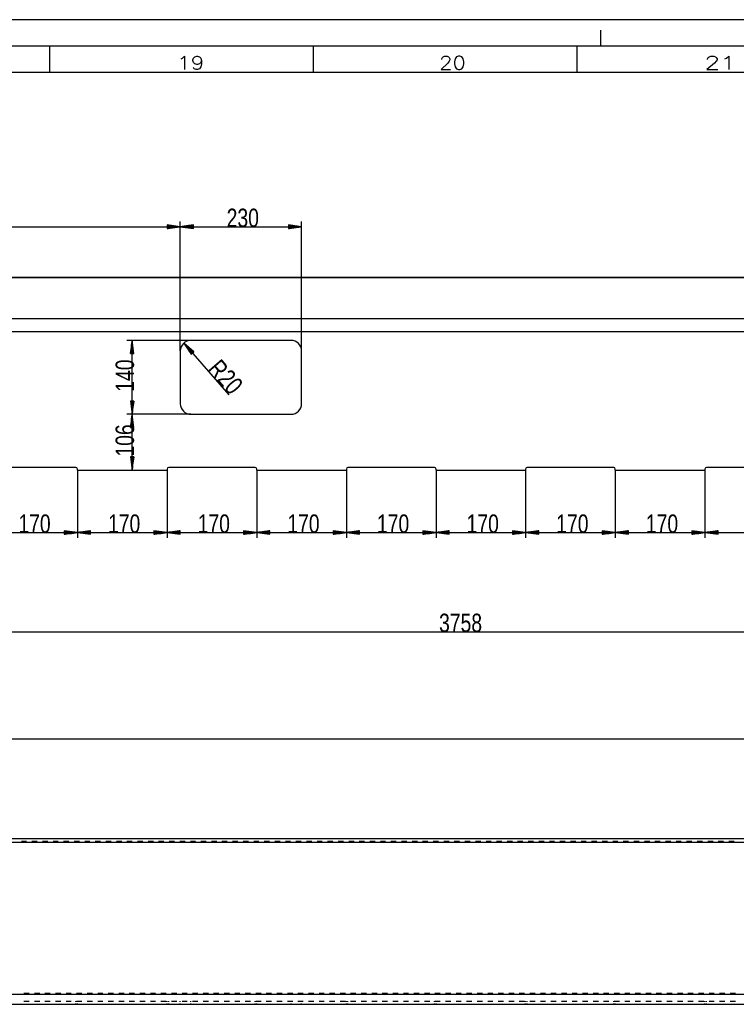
# Model space of a CAD drawing. Header units: millimetres. Extents: x 594 to 1189, y 0 to 841.
# Tile 15 of 16: x 889 to 1025, y 654 to 841. Entities that reach past the tile are written whole.
import ezdxf

# ---------------------------------------------------------------- set-up
doc = ezdxf.new("R2010")
doc.units = ezdxf.units.MM
doc.layers.add('201', color=7, linetype='Continuous')
doc.styles.add('SEACAD_Arial', font='arial.ttf', dxfattribs={"width": 0.75})
doc.styles.add('SEACAD_simplex_shx', font='simplex.shx', dxfattribs={"width": 1.179})

msp = doc.modelspace()

# ---------------------------------------------------------------- linework, layer by layer
at = {"layer": '201', "color": 7, "linetype": 'Continuous'}
for p, q in [((1189, 841), (594.5, 841)), ((999, 836), (999, 839)), ((1184, 836), (594.5, 836)), ((894.5, 831), (894.5, 836)), ((944.5, 831), (944.5, 836)), ((994.5, 831), (994.5, 836)), ((1179, 831), (594.5, 831)), ((782.12, 801.73), (919.22, 801.73)), ((919.22, 801.73), (916.72, 802.06)), ((916.72, 802.06), (916.72, 801.4)), ((916.72, 802.03), (916.91, 802.03)), ((916.72, 802.03), (916.91, 802.03)), ((916.72, 801.98), (917.29, 801.98)), ((916.72, 801.93), (917.68, 801.93)), ((916.72, 801.88), (918.07, 801.88)), ((916.72, 801.83), (918.45, 801.83)), ((916.72, 801.78), (918.84, 801.78)), ((916.72, 801.4), (919.22, 801.73)), ((916.72, 801.73), (919.22, 801.73)), ((916.72, 801.73), (919.22, 801.73)), ((916.72, 801.68), (918.84, 801.68)), ((916.72, 801.63), (918.45, 801.63)), ((916.72, 801.57), (918.07, 801.57)), ((916.72, 801.52), (917.68, 801.52)), ((916.72, 801.47), (917.29, 801.47)), ((916.72, 801.42), (916.91, 801.42)), ((916.72, 801.42), (916.91, 801.42)), ((919.22, 778.16), (919.22, 802.73)), ((919.22, 778.16), (919.22, 802.73)), ((921.72, 802.06), (919.22, 801.73)), ((919.22, 801.73), (942.22, 801.73)), ((919.22, 801.73), (921.72, 801.4)), ((921.72, 801.73), (919.22, 801.73)), ((921.72, 801.73), (919.22, 801.73)), ((921.72, 801.78), (919.61, 801.78)), ((921.72, 801.68), (919.61, 801.68)), ((921.72, 801.83), (919.99, 801.83)), ((921.72, 801.63), (919.99, 801.63)), ((921.72, 801.88), (920.38, 801.88)), ((921.72, 801.57), (920.38, 801.57)), ((921.72, 801.93), (920.77, 801.93)), ((921.72, 801.52), (920.77, 801.52)), ((921.72, 801.98), (921.15, 801.98)), ((921.72, 801.47), (921.15, 801.47)), ((921.72, 802.03), (921.54, 802.03)), ((921.72, 802.03), (921.54, 802.03)), ((921.72, 801.42), (921.54, 801.42)), ((921.72, 801.42), (921.54, 801.42)), ((921.72, 801.4), (921.72, 802.06)), ((942.22, 801.73), (939.72, 802.06)), ((939.72, 802.06), (939.72, 801.4)), ((939.72, 802.03), (939.91, 802.03)), ((939.72, 802.03), (939.91, 802.03)), ((939.72, 801.98), (940.29, 801.98)), ((939.72, 801.93), (940.68, 801.93)), ((939.72, 801.88), (941.07, 801.88)), ((939.72, 801.83), (941.45, 801.83)), ((939.72, 801.78), (941.84, 801.78)), ((939.72, 801.4), (942.22, 801.73)), ((939.72, 801.73), (942.22, 801.73)), ((939.72, 801.73), (942.22, 801.73)), ((939.72, 801.68), (941.84, 801.68)), ((939.72, 801.63), (941.45, 801.63)), ((939.72, 801.57), (941.07, 801.57)), ((939.72, 801.52), (940.68, 801.52)), ((939.72, 801.47), (940.29, 801.47)), ((939.72, 801.42), (939.91, 801.42)), ((939.72, 801.42), (939.91, 801.42)), ((942.22, 778.16), (942.22, 802.73)), ((828.7, 792.16), (1157.92, 792.16)), ((829.7, 792.07), (1157.92, 792.07)), ((782.12, 784.34), (1157.92, 784.34)), ((782.12, 781.83), (1157.92, 781.83)), ((921.22, 780.16), (909.09, 780.16)), ((910.09, 780.16), (909.76, 777.66)), ((909.94, 777.66), (909.94, 779)), ((909.99, 777.66), (909.99, 779.39)), ((910.04, 777.66), (910.04, 779.78)), ((910.09, 766.16), (910.09, 780.16)), ((910.42, 777.66), (910.09, 780.16)), ((910.09, 777.66), (910.09, 780.16)), ((910.09, 777.66), (910.09, 780.16)), ((910.14, 777.66), (910.14, 779.78)), ((910.19, 777.66), (910.19, 779.39)), ((910.24, 777.66), (910.24, 779)), ((919.92, 779.67), (928.43, 769.81)), ((919.92, 779.67), (921.3, 777.57)), ((921.8, 778), (919.92, 779.67)), ((921.51, 777.75), (920.13, 779.35)), ((921.59, 777.82), (920.21, 779.42)), ((921.47, 777.72), (920.34, 779.02)), ((921.63, 777.85), (920.5, 779.16)), ((921.67, 777.88), (920.79, 778.9)), ((940.22, 780.16), (921.22, 780.16)), ((909.76, 777.66), (910.42, 777.66)), ((909.79, 777.66), (909.79, 777.85)), ((909.79, 777.66), (909.79, 777.85)), ((909.84, 777.66), (909.84, 778.23)), ((909.89, 777.66), (909.89, 778.62)), ((910.29, 777.66), (910.29, 778.62)), ((910.34, 777.66), (910.34, 778.23)), ((910.4, 777.66), (910.4, 777.85)), ((910.4, 777.66), (910.4, 777.85)), ((919.22, 778.16), (919.22, 768.16)), ((921.43, 777.68), (920.56, 778.7)), ((921.4, 777.65), (920.77, 778.37)), ((921.36, 777.62), (920.98, 778.05)), ((921.7, 777.92), (921.08, 778.64)), ((921.32, 777.58), (921.2, 777.72)), ((921.32, 777.58), (921.2, 777.72)), ((921.3, 777.57), (921.8, 778)), ((921.74, 777.95), (921.37, 778.38)), ((921.78, 777.98), (921.66, 778.12)), ((921.78, 777.98), (921.66, 778.12)), ((942.22, 768.16), (942.22, 778.16)), ((910.42, 768.66), (909.76, 768.66)), ((909.76, 768.66), (910.09, 766.16)), ((909.79, 768.66), (909.79, 768.48)), ((909.79, 768.66), (909.79, 768.48)), ((909.84, 768.66), (909.84, 768.09)), ((909.89, 768.66), (909.89, 767.7)), ((909.94, 768.66), (909.94, 767.32)), ((909.99, 768.66), (909.99, 766.93)), ((910.04, 768.66), (910.04, 766.55)), ((910.09, 766.16), (910.42, 768.66)), ((910.09, 768.66), (910.09, 766.16)), ((910.09, 768.66), (910.09, 766.16)), ((910.14, 768.66), (910.14, 766.55)), ((910.19, 768.66), (910.19, 766.93)), ((910.24, 768.66), (910.24, 767.32)), ((910.29, 768.66), (910.29, 767.7)), ((910.34, 768.66), (910.34, 768.09)), ((910.4, 768.66), (910.4, 768.48)), ((910.4, 768.66), (910.4, 768.48)), ((921.22, 766.16), (909.09, 766.16)), ((921.22, 766.16), (909.09, 766.16)), ((910.09, 766.16), (909.76, 763.66)), ((910.04, 763.66), (910.04, 765.78)), ((910.09, 755.56), (910.09, 766.16)), ((910.42, 763.66), (910.09, 766.16)), ((910.09, 763.66), (910.09, 766.16)), ((910.09, 763.66), (910.09, 766.16)), ((910.14, 763.66), (910.14, 765.78)), ((921.22, 766.16), (940.22, 766.16)), ((909.84, 763.66), (909.84, 764.23)), ((909.89, 763.66), (909.89, 764.62)), ((909.94, 763.66), (909.94, 765)), ((909.99, 763.66), (909.99, 765.39)), ((910.19, 763.66), (910.19, 765.39)), ((910.24, 763.66), (910.24, 765)), ((910.29, 763.66), (910.29, 764.62)), ((910.34, 763.66), (910.34, 764.23)), ((909.76, 763.66), (910.42, 763.66)), ((909.79, 763.66), (909.79, 763.85)), ((909.79, 763.66), (909.79, 763.85)), ((910.4, 763.66), (910.4, 763.85)), ((910.4, 763.66), (910.4, 763.85)), ((910.42, 758.06), (909.76, 758.06)), ((909.76, 758.06), (910.09, 755.56)), ((909.79, 758.06), (909.79, 757.88)), ((909.79, 758.06), (909.79, 757.88)), ((909.84, 758.06), (909.84, 757.49)), ((909.89, 758.06), (909.89, 757.1)), ((909.94, 758.06), (909.94, 756.72)), ((909.99, 758.06), (909.99, 756.33)), ((910.04, 758.06), (910.04, 755.95)), ((910.09, 755.56), (910.42, 758.06)), ((910.09, 758.06), (910.09, 755.56)), ((910.09, 758.06), (910.09, 755.56)), ((910.14, 758.06), (910.14, 755.95)), ((910.19, 758.06), (910.19, 756.33)), ((910.24, 758.06), (910.24, 756.72)), ((910.29, 758.06), (910.29, 757.1)), ((910.34, 758.06), (910.34, 757.49)), ((910.4, 758.06), (910.4, 757.88)), ((910.4, 758.06), (910.4, 757.88)), ((899.42, 756.06), (883.02, 756.06)), ((899.72, 755.56), (899.72, 755.76)), ((899.72, 755.56), (899.72, 742.71)), ((899.72, 755.56), (899.72, 742.71)), ((899.72, 755.56), (916.72, 755.56)), ((916.72, 755.76), (916.72, 755.56)), ((916.72, 755.56), (916.72, 742.71)), ((916.72, 755.56), (916.72, 742.71)), ((933.42, 756.06), (917.02, 756.06)), ((933.72, 755.56), (933.72, 755.76)), ((933.72, 755.56), (933.72, 742.71)), ((933.72, 755.56), (933.72, 742.71)), ((933.72, 755.56), (950.72, 755.56)), ((950.72, 755.76), (950.72, 755.56)), ((950.72, 755.56), (950.72, 742.71)), ((950.72, 755.56), (950.72, 742.71)), ((967.42, 756.06), (951.02, 756.06)), ((967.72, 755.56), (967.72, 755.76)), ((967.72, 755.56), (967.72, 742.71)), ((967.72, 755.56), (967.72, 742.71)), ((967.72, 755.56), (984.72, 755.56)), ((984.72, 755.76), (984.72, 755.56)), ((984.72, 755.56), (984.72, 742.71)), ((984.72, 755.56), (984.72, 742.71)), ((1001.42, 756.06), (985.02, 756.06)), ((1001.72, 755.56), (1001.72, 755.76)), ((1001.72, 755.56), (1001.72, 742.71)), ((1001.72, 755.56), (1001.72, 742.71)), ((1001.72, 755.56), (1018.72, 755.56)), ((1018.72, 755.76), (1018.72, 755.56)), ((1018.72, 755.56), (1018.72, 742.71)), ((1018.72, 755.56), (1018.72, 742.71)), ((1035.42, 756.06), (1019.02, 756.06)), ((882.72, 743.71), (899.72, 743.71)), ((899.72, 743.71), (897.22, 744.04)), ((897.22, 744.04), (897.22, 743.38)), ((897.22, 744.02), (897.41, 744.02)), ((897.22, 744.02), (897.41, 744.02)), ((897.22, 743.97), (897.79, 743.97)), ((897.22, 743.92), (898.18, 743.92)), ((897.22, 743.87), (898.57, 743.87)), ((897.22, 743.81), (898.95, 743.81)), ((897.22, 743.76), (899.34, 743.76)), ((897.22, 743.38), (899.72, 743.71)), ((897.22, 743.71), (899.72, 743.71)), ((897.22, 743.71), (899.72, 743.71)), ((897.22, 743.66), (899.34, 743.66)), ((897.22, 743.61), (898.95, 743.61)), ((897.22, 743.56), (898.57, 743.56)), ((897.22, 743.51), (898.18, 743.51)), ((897.22, 743.46), (897.79, 743.46)), ((897.22, 743.41), (897.41, 743.41)), ((897.22, 743.41), (897.41, 743.41)), ((902.22, 744.04), (899.72, 743.71)), ((899.72, 743.71), (916.72, 743.71)), ((899.72, 743.71), (902.22, 743.38)), ((902.22, 743.71), (899.72, 743.71)), ((902.22, 743.71), (899.72, 743.71)), ((902.22, 743.76), (900.11, 743.76)), ((902.22, 743.66), (900.11, 743.66)), ((902.22, 743.81), (900.49, 743.81)), ((902.22, 743.61), (900.49, 743.61)), ((902.22, 743.87), (900.88, 743.87)), ((902.22, 743.56), (900.88, 743.56)), ((902.22, 743.92), (901.27, 743.92)), ((902.22, 743.51), (901.27, 743.51)), ((902.22, 743.97), (901.65, 743.97)), ((902.22, 743.46), (901.65, 743.46)), ((902.22, 744.02), (902.04, 744.02)), ((902.22, 744.02), (902.04, 744.02)), ((902.22, 743.41), (902.04, 743.41)), ((902.22, 743.41), (902.04, 743.41)), ((902.22, 743.38), (902.22, 744.04)), ((916.72, 743.71), (914.22, 744.04)), ((914.22, 744.04), (914.22, 743.38)), ((914.22, 744.02), (914.41, 744.02)), ((914.22, 744.02), (914.41, 744.02)), ((914.22, 743.97), (914.79, 743.97)), ((914.22, 743.92), (915.18, 743.92)), ((914.22, 743.87), (915.57, 743.87)), ((914.22, 743.81), (915.95, 743.81)), ((914.22, 743.76), (916.34, 743.76)), ((914.22, 743.38), (916.72, 743.71)), ((914.22, 743.71), (916.72, 743.71)), ((914.22, 743.71), (916.72, 743.71)), ((914.22, 743.66), (916.34, 743.66)), ((914.22, 743.61), (915.95, 743.61)), ((914.22, 743.56), (915.57, 743.56)), ((914.22, 743.51), (915.18, 743.51)), ((914.22, 743.46), (914.79, 743.46)), ((914.22, 743.41), (914.41, 743.41)), ((914.22, 743.41), (914.41, 743.41)), ((919.22, 744.04), (916.72, 743.71)), ((916.72, 743.71), (933.72, 743.71)), ((916.72, 743.71), (919.22, 743.38)), ((919.22, 743.71), (916.72, 743.71)), ((919.22, 743.71), (916.72, 743.71)), ((919.22, 743.76), (917.11, 743.76)), ((919.22, 743.66), (917.11, 743.66)), ((919.22, 743.81), (917.49, 743.81)), ((919.22, 743.61), (917.49, 743.61)), ((919.22, 743.87), (917.88, 743.87)), ((919.22, 743.56), (917.88, 743.56)), ((919.22, 743.92), (918.27, 743.92)), ((919.22, 743.51), (918.27, 743.51)), ((919.22, 743.97), (918.65, 743.97)), ((919.22, 743.46), (918.65, 743.46)), ((919.22, 744.02), (919.04, 744.02)), ((919.22, 744.02), (919.04, 744.02)), ((919.22, 743.41), (919.04, 743.41)), ((919.22, 743.41), (919.04, 743.41)), ((919.22, 743.38), (919.22, 744.04)), ((933.72, 743.71), (931.22, 744.04)), ((931.22, 744.04), (931.22, 743.38)), ((931.22, 744.02), (931.41, 744.02)), ((931.22, 744.02), (931.41, 744.02)), ((931.22, 743.97), (931.79, 743.97)), ((931.22, 743.92), (932.18, 743.92)), ((931.22, 743.87), (932.57, 743.87)), ((931.22, 743.81), (932.95, 743.81)), ((931.22, 743.76), (933.34, 743.76)), ((931.22, 743.38), (933.72, 743.71)), ((931.22, 743.71), (933.72, 743.71)), ((931.22, 743.71), (933.72, 743.71)), ((931.22, 743.66), (933.34, 743.66)), ((931.22, 743.61), (932.95, 743.61)), ((931.22, 743.56), (932.57, 743.56)), ((931.22, 743.51), (932.18, 743.51)), ((931.22, 743.46), (931.79, 743.46)), ((931.22, 743.41), (931.41, 743.41)), ((931.22, 743.41), (931.41, 743.41)), ((936.22, 744.04), (933.72, 743.71)), ((933.72, 743.71), (950.72, 743.71)), ((933.72, 743.71), (936.22, 743.38)), ((936.22, 743.71), (933.72, 743.71)), ((936.22, 743.71), (933.72, 743.71)), ((936.22, 743.76), (934.11, 743.76)), ((936.22, 743.66), (934.11, 743.66)), ((936.22, 743.81), (934.49, 743.81)), ((936.22, 743.61), (934.49, 743.61)), ((936.22, 743.87), (934.88, 743.87)), ((936.22, 743.56), (934.88, 743.56)), ((936.22, 743.92), (935.27, 743.92)), ((936.22, 743.51), (935.27, 743.51)), ((936.22, 743.97), (935.65, 743.97)), ((936.22, 743.46), (935.65, 743.46)), ((936.22, 744.02), (936.04, 744.02)), ((936.22, 744.02), (936.04, 744.02)), ((936.22, 743.41), (936.04, 743.41)), ((936.22, 743.41), (936.04, 743.41)), ((936.22, 743.38), (936.22, 744.04)), ((950.72, 743.71), (948.22, 744.04)), ((948.22, 744.04), (948.22, 743.38)), ((948.22, 744.02), (948.41, 744.02)), ((948.22, 744.02), (948.41, 744.02)), ((948.22, 743.97), (948.79, 743.97)), ((948.22, 743.92), (949.18, 743.92)), ((948.22, 743.87), (949.57, 743.87)), ((948.22, 743.81), (949.95, 743.81)), ((948.22, 743.76), (950.34, 743.76)), ((948.22, 743.38), (950.72, 743.71)), ((948.22, 743.71), (950.72, 743.71)), ((948.22, 743.71), (950.72, 743.71)), ((948.22, 743.66), (950.34, 743.66)), ((948.22, 743.61), (949.95, 743.61)), ((948.22, 743.56), (949.57, 743.56)), ((948.22, 743.51), (949.18, 743.51)), ((948.22, 743.46), (948.79, 743.46)), ((948.22, 743.41), (948.41, 743.41)), ((948.22, 743.41), (948.41, 743.41)), ((953.22, 744.04), (950.72, 743.71)), ((950.72, 743.71), (967.72, 743.71)), ((950.72, 743.71), (953.22, 743.38)), ((953.22, 743.71), (950.72, 743.71)), ((953.22, 743.71), (950.72, 743.71)), ((953.22, 743.76), (951.11, 743.76)), ((953.22, 743.66), (951.11, 743.66)), ((953.22, 743.81), (951.49, 743.81)), ((953.22, 743.61), (951.49, 743.61)), ((953.22, 743.87), (951.88, 743.87)), ((953.22, 743.56), (951.88, 743.56)), ((953.22, 743.92), (952.27, 743.92)), ((953.22, 743.51), (952.27, 743.51)), ((953.22, 743.97), (952.65, 743.97)), ((953.22, 743.46), (952.65, 743.46)), ((953.22, 744.02), (953.04, 744.02)), ((953.22, 744.02), (953.04, 744.02)), ((953.22, 743.41), (953.04, 743.41)), ((953.22, 743.41), (953.04, 743.41)), ((953.22, 743.38), (953.22, 744.04)), ((967.72, 743.71), (965.22, 744.04)), ((965.22, 744.04), (965.22, 743.38)), ((965.22, 744.02), (965.41, 744.02)), ((965.22, 744.02), (965.41, 744.02)), ((965.22, 743.97), (965.79, 743.97)), ((965.22, 743.92), (966.18, 743.92)), ((965.22, 743.87), (966.57, 743.87)), ((965.22, 743.81), (966.95, 743.81)), ((965.22, 743.76), (967.34, 743.76)), ((965.22, 743.38), (967.72, 743.71)), ((965.22, 743.71), (967.72, 743.71)), ((965.22, 743.71), (967.72, 743.71)), ((965.22, 743.66), (967.34, 743.66)), ((965.22, 743.61), (966.95, 743.61)), ((965.22, 743.56), (966.57, 743.56)), ((965.22, 743.51), (966.18, 743.51)), ((965.22, 743.46), (965.79, 743.46)), ((965.22, 743.41), (965.41, 743.41)), ((965.22, 743.41), (965.41, 743.41)), ((970.22, 744.04), (967.72, 743.71)), ((967.72, 743.71), (984.72, 743.71)), ((967.72, 743.71), (970.22, 743.38)), ((970.22, 743.71), (967.72, 743.71)), ((970.22, 743.71), (967.72, 743.71)), ((970.22, 743.76), (968.11, 743.76)), ((970.22, 743.66), (968.11, 743.66)), ((970.22, 743.81), (968.49, 743.81)), ((970.22, 743.61), (968.49, 743.61)), ((970.22, 743.87), (968.88, 743.87)), ((970.22, 743.56), (968.88, 743.56)), ((970.22, 743.92), (969.27, 743.92)), ((970.22, 743.51), (969.27, 743.51)), ((970.22, 743.97), (969.65, 743.97)), ((970.22, 743.46), (969.65, 743.46)), ((970.22, 744.02), (970.04, 744.02)), ((970.22, 744.02), (970.04, 744.02)), ((970.22, 743.41), (970.04, 743.41)), ((970.22, 743.41), (970.04, 743.41)), ((970.22, 743.38), (970.22, 744.04)), ((984.72, 743.71), (982.22, 744.04)), ((982.22, 744.04), (982.22, 743.38)), ((982.22, 744.02), (982.41, 744.02)), ((982.22, 744.02), (982.41, 744.02)), ((982.22, 743.97), (982.79, 743.97)), ((982.22, 743.92), (983.18, 743.92)), ((982.22, 743.87), (983.57, 743.87)), ((982.22, 743.81), (983.95, 743.81)), ((982.22, 743.76), (984.34, 743.76)), ((982.22, 743.38), (984.72, 743.71)), ((982.22, 743.71), (984.72, 743.71)), ((982.22, 743.71), (984.72, 743.71)), ((982.22, 743.66), (984.34, 743.66)), ((982.22, 743.61), (983.95, 743.61)), ((982.22, 743.56), (983.57, 743.56)), ((982.22, 743.51), (983.18, 743.51)), ((982.22, 743.46), (982.79, 743.46)), ((982.22, 743.41), (982.41, 743.41)), ((982.22, 743.41), (982.41, 743.41)), ((987.22, 744.04), (984.72, 743.71)), ((984.72, 743.71), (1001.72, 743.71)), ((984.72, 743.71), (987.22, 743.38)), ((987.22, 743.71), (984.72, 743.71)), ((987.22, 743.71), (984.72, 743.71)), ((987.22, 743.76), (985.11, 743.76)), ((987.22, 743.66), (985.11, 743.66)), ((987.22, 743.81), (985.49, 743.81)), ((987.22, 743.61), (985.49, 743.61)), ((987.22, 743.87), (985.88, 743.87)), ((987.22, 743.56), (985.88, 743.56)), ((987.22, 743.92), (986.27, 743.92)), ((987.22, 743.51), (986.27, 743.51)), ((987.22, 743.97), (986.65, 743.97)), ((987.22, 743.46), (986.65, 743.46)), ((987.22, 744.02), (987.04, 744.02)), ((987.22, 744.02), (987.04, 744.02)), ((987.22, 743.41), (987.04, 743.41)), ((987.22, 743.41), (987.04, 743.41)), ((987.22, 743.38), (987.22, 744.04)), ((1001.72, 743.71), (999.22, 744.04)), ((999.22, 744.04), (999.22, 743.38)), ((999.22, 744.02), (999.41, 744.02)), ((999.22, 744.02), (999.41, 744.02)), ((999.22, 743.97), (999.79, 743.97)), ((999.22, 743.92), (1000.18, 743.92)), ((999.22, 743.87), (1000.57, 743.87)), ((999.22, 743.81), (1000.95, 743.81)), ((999.22, 743.76), (1001.34, 743.76)), ((999.22, 743.38), (1001.72, 743.71)), ((999.22, 743.71), (1001.72, 743.71)), ((999.22, 743.71), (1001.72, 743.71)), ((999.22, 743.66), (1001.34, 743.66)), ((999.22, 743.61), (1000.95, 743.61)), ((999.22, 743.56), (1000.57, 743.56)), ((999.22, 743.51), (1000.18, 743.51)), ((999.22, 743.46), (999.79, 743.46)), ((999.22, 743.41), (999.41, 743.41)), ((999.22, 743.41), (999.41, 743.41)), ((1004.22, 744.04), (1001.72, 743.71)), ((1001.72, 743.71), (1018.72, 743.71)), ((1001.72, 743.71), (1004.22, 743.38)), ((1004.22, 743.71), (1001.72, 743.71)), ((1004.22, 743.71), (1001.72, 743.71)), ((1004.22, 743.76), (1002.11, 743.76)), ((1004.22, 743.66), (1002.11, 743.66)), ((1004.22, 743.81), (1002.49, 743.81)), ((1004.22, 743.61), (1002.49, 743.61)), ((1004.22, 743.87), (1002.88, 743.87)), ((1004.22, 743.56), (1002.88, 743.56)), ((1004.22, 743.92), (1003.27, 743.92)), ((1004.22, 743.51), (1003.27, 743.51)), ((1004.22, 743.97), (1003.65, 743.97)), ((1004.22, 743.46), (1003.65, 743.46)), ((1004.22, 744.02), (1004.04, 744.02)), ((1004.22, 744.02), (1004.04, 744.02)), ((1004.22, 743.41), (1004.04, 743.41)), ((1004.22, 743.41), (1004.04, 743.41)), ((1004.22, 743.38), (1004.22, 744.04)), ((1018.72, 743.71), (1016.22, 744.04)), ((1016.22, 744.04), (1016.22, 743.38)), ((1016.22, 744.02), (1016.41, 744.02)), ((1016.22, 744.02), (1016.41, 744.02)), ((1016.22, 743.97), (1016.79, 743.97)), ((1016.22, 743.92), (1017.18, 743.92)), ((1016.22, 743.87), (1017.57, 743.87)), ((1016.22, 743.81), (1017.95, 743.81)), ((1016.22, 743.76), (1018.34, 743.76)), ((1016.22, 743.38), (1018.72, 743.71)), ((1016.22, 743.71), (1018.72, 743.71)), ((1016.22, 743.71), (1018.72, 743.71)), ((1016.22, 743.66), (1018.34, 743.66)), ((1016.22, 743.61), (1017.95, 743.61)), ((1016.22, 743.56), (1017.57, 743.56)), ((1016.22, 743.51), (1017.18, 743.51)), ((1016.22, 743.46), (1016.79, 743.46)), ((1016.22, 743.41), (1016.41, 743.41)), ((1016.22, 743.41), (1016.41, 743.41)), ((1021.22, 744.04), (1018.72, 743.71)), ((1018.72, 743.71), (1035.72, 743.71)), ((1018.72, 743.71), (1021.22, 743.38)), ((1021.22, 743.71), (1018.72, 743.71)), ((1021.22, 743.71), (1018.72, 743.71)), ((1021.22, 743.76), (1019.11, 743.76)), ((1021.22, 743.66), (1019.11, 743.66)), ((1021.22, 743.81), (1019.49, 743.81)), ((1021.22, 743.61), (1019.49, 743.61)), ((1021.22, 743.87), (1019.88, 743.87)), ((1021.22, 743.56), (1019.88, 743.56)), ((1021.22, 743.92), (1020.27, 743.92)), ((1021.22, 743.51), (1020.27, 743.51)), ((1021.22, 743.97), (1020.65, 743.97)), ((1021.22, 743.46), (1020.65, 743.46)), ((1021.22, 744.02), (1021.04, 744.02)), ((1021.22, 744.02), (1021.04, 744.02)), ((1021.22, 743.41), (1021.04, 743.41)), ((1021.22, 743.41), (1021.04, 743.41)), ((1021.22, 743.38), (1021.22, 744.04)), ((782.12, 724.9), (1157.92, 724.9)), ((782.12, 704.58), (1157.92, 704.58)), ((828.7, 685.68), (1157.92, 685.68)), ((829.7, 685.01), (1157.92, 685.01)), ((889.09, 685.16), (890.09, 685.16)), ((891.09, 685.16), (892.09, 685.16)), ((893.09, 685.16), (894.09, 685.16)), ((895.09, 685.16), (896.09, 685.16)), ((897.1, 685.16), (898.1, 685.16)), ((899.1, 685.16), (900.1, 685.16)), ((901.1, 685.16), (902.1, 685.16)), ((903.1, 685.16), (904.1, 685.16)), ((905.11, 685.16), (906.11, 685.16)), ((907.11, 685.16), (908.11, 685.16)), ((909.11, 685.16), (910.11, 685.16)), ((911.11, 685.16), (912.11, 685.16)), ((913.12, 685.16), (914.12, 685.16)), ((915.12, 685.16), (916.12, 685.16)), ((917.12, 685.16), (918.12, 685.16)), ((919.12, 685.16), (920.12, 685.16)), ((921.13, 685.16), (922.13, 685.16)), ((923.13, 685.16), (924.13, 685.16)), ((925.13, 685.16), (926.13, 685.16)), ((927.13, 685.16), (928.14, 685.16)), ((929.14, 685.16), (930.14, 685.16)), ((931.14, 685.16), (932.14, 685.16)), ((933.14, 685.16), (934.14, 685.16)), ((935.14, 685.16), (936.15, 685.16)), ((937.15, 685.16), (938.15, 685.16)), ((939.15, 685.16), (940.15, 685.16)), ((941.15, 685.16), (942.15, 685.16)), ((943.15, 685.16), (944.16, 685.16)), ((945.16, 685.16), (946.16, 685.16)), ((947.16, 685.16), (948.16, 685.16)), ((949.16, 685.16), (950.16, 685.16)), ((951.16, 685.16), (952.17, 685.16)), ((953.17, 685.16), (954.17, 685.16)), ((955.17, 685.16), (956.17, 685.16)), ((957.17, 685.16), (958.17, 685.16)), ((959.17, 685.16), (960.18, 685.16)), ((961.18, 685.16), (962.18, 685.16)), ((963.18, 685.16), (964.18, 685.16)), ((965.18, 685.16), (966.18, 685.16)), ((967.18, 685.16), (968.19, 685.16)), ((969.19, 685.16), (970.19, 685.16)), ((971.19, 685.16), (972.19, 685.16)), ((973.19, 685.16), (974.19, 685.16)), ((975.19, 685.16), (976.2, 685.16)), ((977.2, 685.16), (978.2, 685.16)), ((979.2, 685.16), (980.2, 685.16)), ((981.2, 685.16), (982.2, 685.16)), ((983.2, 685.16), (984.21, 685.16)), ((985.21, 685.16), (986.21, 685.16)), ((987.21, 685.16), (988.21, 685.16)), ((989.21, 685.16), (990.21, 685.16)), ((991.21, 685.16), (992.22, 685.16)), ((993.22, 685.16), (994.22, 685.16)), ((995.22, 685.16), (996.22, 685.16)), ((997.22, 685.16), (998.22, 685.16)), ((999.22, 685.16), (1000.23, 685.16)), ((1001.23, 685.16), (1002.23, 685.16)), ((1003.23, 685.16), (1004.23, 685.16)), ((1005.23, 685.16), (1006.23, 685.16)), ((1007.23, 685.16), (1008.24, 685.16)), ((1009.24, 685.16), (1010.24, 685.16)), ((1011.24, 685.16), (1012.24, 685.16)), ((1013.24, 685.16), (1014.24, 685.16)), ((1015.24, 685.16), (1016.25, 685.16)), ((1017.25, 685.16), (1018.25, 685.16)), ((1019.25, 685.16), (1020.25, 685.16)), ((1021.25, 685.16), (1022.25, 685.16)), ((1023.25, 685.16), (1024.26, 685.16)), ((782.12, 656.16), (1157.92, 656.16)), ((889.57, 656.31), (890.57, 656.31)), ((891.57, 656.31), (892.56, 656.31)), ((893.56, 656.31), (894.56, 656.31)), ((895.56, 656.31), (896.56, 656.31)), ((897.56, 656.31), (898.56, 656.31)), ((899.56, 656.31), (900.56, 656.31)), ((901.56, 656.31), (902.56, 656.31)), ((903.56, 656.31), (904.56, 656.31)), ((905.56, 656.31), (906.56, 656.31)), ((907.56, 656.31), (908.56, 656.31)), ((909.56, 656.31), (910.55, 656.31)), ((911.55, 656.31), (912.55, 656.31)), ((913.55, 656.31), (914.55, 656.31)), ((915.55, 656.31), (916.55, 656.31)), ((917.55, 656.31), (918.55, 656.31)), ((919.55, 656.31), (920.55, 656.31)), ((921.55, 656.31), (922.55, 656.31)), ((923.55, 656.31), (924.55, 656.31)), ((925.55, 656.31), (926.55, 656.31)), ((927.55, 656.31), (928.55, 656.31)), ((929.54, 656.31), (930.54, 656.31)), ((931.54, 656.31), (932.54, 656.31)), ((933.54, 656.31), (934.54, 656.31)), ((935.54, 656.31), (936.54, 656.31)), ((937.54, 656.31), (938.54, 656.31)), ((939.54, 656.31), (940.54, 656.31)), ((941.54, 656.31), (942.54, 656.31)), ((943.54, 656.31), (944.54, 656.31)), ((945.54, 656.31), (946.54, 656.31)), ((947.54, 656.31), (948.53, 656.31)), ((949.53, 656.31), (950.53, 656.31)), ((951.53, 656.31), (952.53, 656.31)), ((953.53, 656.31), (954.53, 656.31)), ((955.53, 656.31), (956.53, 656.31)), ((957.53, 656.31), (958.53, 656.31)), ((959.53, 656.31), (960.53, 656.31)), ((961.53, 656.31), (962.53, 656.31)), ((963.53, 656.31), (964.53, 656.31)), ((965.53, 656.31), (966.53, 656.31)), ((967.52, 656.31), (968.52, 656.31)), ((969.52, 656.31), (970.52, 656.31)), ((971.52, 656.31), (972.52, 656.31)), ((973.52, 656.31), (974.52, 656.31)), ((975.52, 656.31), (976.52, 656.31)), ((977.52, 656.31), (978.52, 656.31)), ((979.52, 656.31), (980.52, 656.31)), ((981.52, 656.31), (982.52, 656.31)), ((983.52, 656.31), (984.52, 656.31)), ((985.52, 656.31), (986.51, 656.31)), ((987.51, 656.31), (988.51, 656.31)), ((989.51, 656.31), (990.51, 656.31)), ((991.51, 656.31), (992.51, 656.31)), ((993.51, 656.31), (994.51, 656.31)), ((995.51, 656.31), (996.51, 656.31)), ((997.51, 656.31), (998.51, 656.31)), ((999.51, 656.31), (1000.51, 656.31)), ((1001.51, 656.31), (1002.51, 656.31)), ((1003.51, 656.31), (1004.5, 656.31)), ((1005.5, 656.31), (1006.5, 656.31)), ((1007.5, 656.31), (1008.5, 656.31)), ((1009.5, 656.31), (1010.5, 656.31)), ((1011.5, 656.31), (1012.5, 656.31)), ((1013.5, 656.31), (1014.5, 656.31)), ((1015.5, 656.31), (1016.5, 656.31)), ((1017.5, 656.31), (1018.5, 656.31)), ((1019.5, 656.31), (1020.5, 656.31)), ((1021.5, 656.31), (1022.5, 656.31)), ((1023.49, 656.31), (1024.49, 656.31)), ((782.12, 654.23), (1157.92, 654.23)), ((889.57, 654.83), (890.57, 654.83)), ((891.57, 654.83), (892.56, 654.83)), ((893.56, 654.83), (894.56, 654.83)), ((895.56, 654.83), (896.56, 654.83)), ((897.56, 654.83), (898.56, 654.83)), ((899.42, 654.68), (899.42, 654.83)), ((899.42, 654.23), (899.42, 654.38)), ((899.56, 654.83), (900.56, 654.83)), ((899.72, 654.68), (899.72, 654.83)), ((899.72, 654.23), (899.72, 654.38)), ((901.56, 654.83), (902.56, 654.83)), ((903.56, 654.83), (904.56, 654.83)), ((905.56, 654.83), (906.56, 654.83)), ((907.56, 654.83), (908.56, 654.83)), ((909.56, 654.83), (910.55, 654.83)), ((911.55, 654.83), (912.55, 654.83)), ((913.55, 654.83), (914.55, 654.83)), ((915.55, 654.83), (916.55, 654.83)), ((916.72, 654.68), (916.72, 654.83)), ((916.72, 654.23), (916.72, 654.38)), ((917.02, 654.68), (917.02, 654.83)), ((917.02, 654.23), (917.02, 654.38)), ((917.55, 654.83), (918.55, 654.83)), ((919.22, 654.68), (919.22, 654.83)), ((919.22, 654.23), (919.22, 654.38)), ((919.55, 654.83), (920.55, 654.83)), ((921.22, 654.68), (921.22, 654.83)), ((921.22, 654.23), (921.22, 654.38)), ((921.55, 654.83), (922.55, 654.83)), ((923.55, 654.83), (924.55, 654.83)), ((925.55, 654.83), (926.55, 654.83)), ((927.55, 654.83), (928.55, 654.83)), ((929.54, 654.83), (930.54, 654.83)), ((931.54, 654.83), (932.54, 654.83)), ((933.42, 654.68), (933.42, 654.83)), ((933.42, 654.23), (933.42, 654.38)), ((933.54, 654.83), (934.54, 654.83)), ((933.72, 654.68), (933.72, 654.83)), ((933.72, 654.23), (933.72, 654.38)), ((935.54, 654.83), (936.54, 654.83)), ((937.54, 654.83), (938.54, 654.83)), ((939.54, 654.83), (940.54, 654.83)), ((940.22, 654.68), (940.22, 654.83)), ((940.22, 654.23), (940.22, 654.38)), ((941.54, 654.83), (942.54, 654.83)), ((942.22, 654.68), (942.22, 654.83)), ((942.22, 654.23), (942.22, 654.38)), ((943.54, 654.83), (944.54, 654.83)), ((945.54, 654.83), (946.54, 654.83)), ((947.54, 654.83), (948.53, 654.83)), ((949.53, 654.83), (950.53, 654.83)), ((950.72, 654.68), (950.72, 654.83)), ((950.72, 654.23), (950.72, 654.38)), ((951.02, 654.68), (951.02, 654.83)), ((951.02, 654.23), (951.02, 654.38)), ((951.53, 654.83), (952.53, 654.83)), ((953.53, 654.83), (954.53, 654.83)), ((955.53, 654.83), (956.53, 654.83)), ((957.53, 654.83), (958.53, 654.83)), ((959.53, 654.83), (960.53, 654.83)), ((961.53, 654.83), (962.53, 654.83)), ((963.53, 654.83), (964.53, 654.83)), ((965.53, 654.83), (966.53, 654.83)), ((967.42, 654.68), (967.42, 654.83)), ((967.42, 654.23), (967.42, 654.38)), ((967.52, 654.83), (968.52, 654.83)), ((967.72, 654.68), (967.72, 654.83)), ((967.72, 654.23), (967.72, 654.38)), ((969.52, 654.83), (970.52, 654.83)), ((971.52, 654.83), (972.52, 654.83)), ((973.52, 654.83), (974.52, 654.83)), ((975.52, 654.83), (976.52, 654.83)), ((977.52, 654.83), (978.52, 654.83)), ((979.52, 654.83), (980.52, 654.83)), ((981.52, 654.83), (982.52, 654.83)), ((983.52, 654.83), (984.52, 654.83)), ((984.72, 654.68), (984.72, 654.83)), ((984.72, 654.23), (984.72, 654.38)), ((985.02, 654.68), (985.02, 654.83)), ((985.02, 654.23), (985.02, 654.38)), ((985.52, 654.83), (986.51, 654.83)), ((987.51, 654.83), (988.51, 654.83)), ((989.51, 654.83), (990.51, 654.83)), ((991.51, 654.83), (992.51, 654.83)), ((993.51, 654.83), (994.51, 654.83)), ((995.51, 654.83), (996.51, 654.83)), ((997.51, 654.83), (998.51, 654.83)), ((999.51, 654.83), (1000.51, 654.83)), ((1001.42, 654.68), (1001.42, 654.83)), ((1001.42, 654.23), (1001.42, 654.38)), ((1001.51, 654.83), (1002.51, 654.83)), ((1001.72, 654.68), (1001.72, 654.83)), ((1001.72, 654.23), (1001.72, 654.38)), ((1003.51, 654.83), (1004.5, 654.83)), ((1005.5, 654.83), (1006.5, 654.83)), ((1007.5, 654.83), (1008.5, 654.83)), ((1009.5, 654.83), (1010.5, 654.83)), ((1011.5, 654.83), (1012.5, 654.83)), ((1013.5, 654.83), (1014.5, 654.83)), ((1015.5, 654.83), (1016.5, 654.83)), ((1017.5, 654.83), (1018.5, 654.83)), ((1018.72, 654.68), (1018.72, 654.83)), ((1018.72, 654.23), (1018.72, 654.38)), ((1019.02, 654.68), (1019.02, 654.83)), ((1019.02, 654.23), (1019.02, 654.38)), ((1019.5, 654.83), (1020.5, 654.83)), ((1021.5, 654.83), (1022.5, 654.83)), ((1023.49, 654.83), (1024.49, 654.83))]:
    msp.add_line(p, q, dxfattribs=at)
for centre, radius, start, end in [((921.22, 778.16), 2, 90, 180), ((940.22, 778.16), 2, 0, 90), ((921.22, 768.16), 2, 180, 270), ((940.22, 768.16), 2, 270, 0), ((899.42, 755.76), 0.3, 0, 90), ((917.02, 755.76), 0.3, 90, 180), ((933.42, 755.76), 0.3, 0, 90), ((951.02, 755.76), 0.3, 90, 180), ((967.42, 755.76), 0.3, 0, 90), ((985.02, 755.76), 0.3, 90, 180), ((1001.42, 755.76), 0.3, 0, 90), ((1019.02, 755.76), 0.3, 90, 180)]:
    msp.add_arc(centre, radius, start, end, dxfattribs=at)

# ---------------------------------------------------------------- texts
at = {"layer": '201', "attachment_point": 7}
for s, insert, char_height, width, style in [('{\\fsimplex|b0||i0||c0|p34;\\C7;\\H2.5;\\W1.212;19}', (918.6, 831.57), 2.5, 8.9352, 'SEACAD_simplex_shx'), ('{\\fsimplex|b0||i0||c0|p34;\\C7;\\H2.5;\\W1.179;20}', (968.32, 831.57), 2.5, 9.3056, 'SEACAD_simplex_shx'), ('{\\fsimplex|b0||i0||c0|p34;\\C7;\\H2.5;\\W1.407;21}', (1018.6, 831.57), 2.5, 9.676, 'SEACAD_simplex_shx'), ('{\\fArial|b0||i0||c0|p34;\\C7;\\H3.5;\\W0.75;230}', (928.02, 801.61), 3.5, 8.2174, 'SEACAD_Arial'), ('{\\fArial|b0||i0||c0|p34;\\C7;\\H3.5;\\W0.75;170}', (888.52, 743.6), 3.5, 8.2174, 'SEACAD_Arial'), ('{\\fArial|b0||i0||c0|p34;\\C7;\\H3.5;\\W0.75;170}', (905.52, 743.6), 3.5, 8.2174, 'SEACAD_Arial'), ('{\\fArial|b0||i0||c0|p34;\\C7;\\H3.5;\\W0.75;170}', (922.52, 743.6), 3.5, 8.2174, 'SEACAD_Arial'), ('{\\fArial|b0||i0||c0|p34;\\C7;\\H3.5;\\W0.75;170}', (939.52, 743.6), 3.5, 8.2174, 'SEACAD_Arial'), ('{\\fArial|b0||i0||c0|p34;\\C7;\\H3.5;\\W0.75;170}', (956.52, 743.6), 3.5, 8.2174, 'SEACAD_Arial'), ('{\\fArial|b0||i0||c0|p34;\\C7;\\H3.5;\\W0.75;170}', (973.52, 743.6), 3.5, 8.2174, 'SEACAD_Arial'), ('{\\fArial|b0||i0||c0|p34;\\C7;\\H3.5;\\W0.75;170}', (990.52, 743.6), 3.5, 8.2174, 'SEACAD_Arial'), ('{\\fArial|b0||i0||c0|p34;\\C7;\\H3.5;\\W0.75;170}', (1007.52, 743.6), 3.5, 8.2174, 'SEACAD_Arial'), ('{\\fArial|b0||i0||c0|p34;\\C7;\\H3.5;\\W0.75;3758}', (968.3, 724.78), 3.5, 10.9565, 'SEACAD_Arial')]:
    msp.add_mtext(s, dxfattribs=dict(at, insert=insert, char_height=char_height, width=width, style=style))
at = {"layer": '201', "char_height": 3.5, "attachment_point": 7, "style": 'SEACAD_Arial'}
for s, insert, width, rotation in [('{\\fArial|b0||i0||c0|p34;\\C7;\\H3.5;\\W0.75;140}', (910.5, 770.43), 8.2174, 90), ('{\\fArial|b0||i0||c0|p34;\\C7;\\H3.5;\\W0.75;R}', (924.21, 774.59), 3.5, 310.8027), ('{\\fArial|b0||i0||c0|p34;\\C7;\\H3.5;\\W0.75;20}', (926.01, 772.65), 5.4783, 310.8027), ('{\\fArial|b0||i0||c0|p34;\\C7;\\H3.5;\\W0.75;106}', (910.5, 758.13), 8.2174, 90)]:
    msp.add_mtext(s, dxfattribs=dict(at, insert=insert, width=width, rotation=rotation))

doc.saveas('drawing.dxf')
